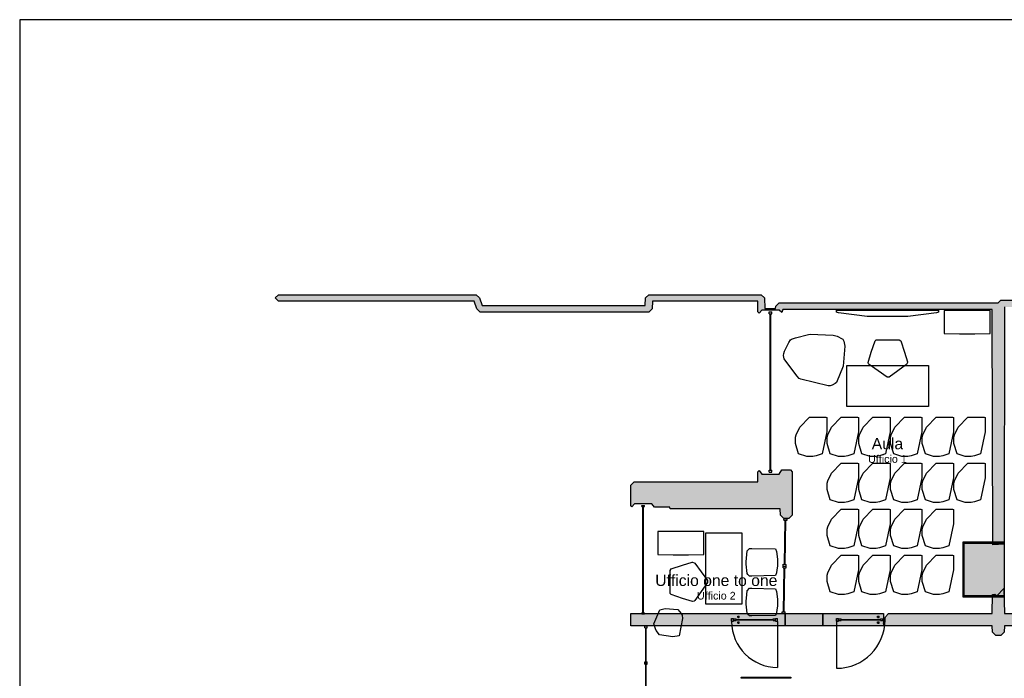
# Model space of a CAD drawing. Header units: millimetres. Extents: x -9985 to 240895, y -184894 to 39395.
# Tile 113 of 164: x 54235 to 73508, y 26509 to 39395. Entities that reach past the tile are written whole.
import ezdxf
from ezdxf.enums import TextEntityAlignment as Align

# ---------------------------------------------------------------- set-up
doc = ezdxf.new("R2010")
doc.units = ezdxf.units.MM
for name, color, linetype in [('A-ARREDI', 9, 'Continuous'), ('A-CARTIGLIO', 7, 'Continuous'), ('A-MURI-ESISTENTI', 7, 'Continuous'), ('A-MURI-NUOVI', 40, 'Continuous'), ('A-PARETI-VETRATE', 5, 'Continuous'), ('A-PILASTRI', 8, 'Continuous'), ('A-PORTE', 30, 'Continuous'), ('A-TESTI', 7, 'Continuous'), ('A-VETRINE', 4, 'Continuous')]:
    doc.layers.add(name, color=color, linetype=linetype)
doc.styles.add('VISIO', font='arial.ttf')

msp = doc.modelspace()

# ---------------------------------------------------------------- hatches: boundary and pattern name
at = {"layer": 'A-MURI-ESISTENTI'}
for points in [[(74870, 32685), (74675, 32690), (74670, 33775), (73510, 33775), (73505, 29133), (73280, 29118), (73270, 33725), (69170, 33725), (69150, 33665), (69100, 33715), (68760, 33715), (68710, 33655), (68685, 33680), (68680, 33885), (66620, 33885), (66615, 33740), (66550, 33675), (63250, 33675), (63185, 33740), (63130, 33885), (59300, 33885), (59235, 33950), (59300, 34015), (63170, 34015), (63235, 33950), (63290, 33805), (66480, 33805), (66485, 33950), (66550, 34015), (68750, 34015), (68815, 33950), (68820, 33745), (69030, 33745), (69035, 33790), (69100, 33855), (73390, 33855), (73440, 33905), (73870, 33905), (73875, 34090), (73940, 34155), (74005, 34090), (74010, 33945), (75920, 33945), (75925, 34090), (75990, 34155), (76055, 34090), (76055, 33880), (75990, 33815), (74810, 33815), (74810, 33445), (77550, 33445), (77555, 33880), (77620, 33945), (77900, 33945), (77917, 34081), (77970, 34155), (78035, 34090), (78040, 33975), (78780, 33975), (78835, 33900), (78830, 33855), (78020, 33865), (77970, 33815), (77690, 33815), (77685, 33390), (77640, 33345), (77629, 33378), (77580, 33355), (77520, 33305), (77490, 33325), (77450, 33315), (77360, 33245), (77320, 33265), (77130, 33075), (77120, 33315), (74910, 33315), (74905, 32700), (74870, 32685)], [(69290, 29635), (69190, 29635), (69125, 29700), (69120, 29825), (66970, 29825), (66960, 29855), (66660, 29855), (66610, 29925), (66270, 29925), (66220, 29865), (66195, 29890), (66195, 30290), (66260, 30355), (68680, 30355), (68685, 30550), (68710, 30575), (68760, 30505), (69100, 30505), (69150, 30585), (69320, 30585), (69355, 30550), (69355, 29700), (69290, 29635)], [(73440, 27345), (73340, 27345), (73275, 27410), (73270, 27535), (71160, 27535), (71145, 27590), (71185, 27710), (71240, 27775), (73270, 27775), (73275, 28150), (73320, 28155), (73360, 28125), (73500, 28265), (73510, 27775), (74960, 27775), (75025, 27710), (74962, 27701), (74962, 27600), (75015, 27590), (74960, 27535), (73510, 27535), (73505, 27410), (73440, 27345)]]:
    msp.add_hatch(color=7, dxfattribs=at).paths.add_polyline_path(points)
at = {"layer": 'A-MURI-NUOVI'}
for points in [[(69220, 27535), (66195, 27535), (66195, 27775), (69220, 27775), (69220, 27535)], [(69954, 27535), (69220, 27535), (69220, 27775), (69954, 27775), (69954, 27535)], [(69954, 27535), (69954, 27775), (71141, 27775), (71141, 27535), (69954, 27535)]]:
    msp.add_hatch(color=40, dxfattribs=at).paths.add_polyline_path(points)
at = {"layer": 'A-PILASTRI'}
for points in [[(72717, 29181), (72717, 28643), (72703, 28643), (72699, 28647), (72699, 29177), (72703, 29181), (72717, 29181)], [(73112, 29163), (72725, 29163), (72725, 29177), (72729, 29181), (73108, 29181), (73112, 29177), (73112, 29163)], [(73505, 29155), (73505, 28125), (72725, 28125), (72725, 29155), (73505, 29155)], [(73505, 29163), (73118, 29163), (73118, 29177), (73122, 29181), (73501, 29181), (73505, 29177), (73505, 29163)], [(72717, 28637), (72717, 28099), (72703, 28099), (72699, 28103), (72699, 28633), (72703, 28637), (72717, 28637)], [(72725, 28117), (73112, 28117), (73112, 28103), (73108, 28099), (72729, 28099), (72725, 28103), (72725, 28117)], [(73118, 28117), (73505, 28117), (73505, 28103), (73501, 28099), (73122, 28099), (73118, 28103), (73118, 28117)], [(68842, 26513), (68359, 26513), (68359, 26527), (68363, 26531), (68838, 26531), (68842, 26527), (68842, 26513)], [(69331, 26513), (68848, 26513), (68848, 26527), (68852, 26531), (69327, 26531), (69331, 26527), (69331, 26513)]]:
    msp.add_hatch(color=8, dxfattribs=at).paths.add_polyline_path(points)

# ---------------------------------------------------------------- linework, layer by layer
at = {"layer": 'A-ARREDI'}
for points in [[(72222, 33710), (72222, 33670), (72182, 33660), (71622, 33590), (70822, 33590), (70262, 33660), (70222, 33670), (70222, 33710), (72222, 33710)], [(72222, 33710), (72222, 33670), (72182, 33660), (71622, 33590), (70822, 33590), (70262, 33660), (70222, 33670), (70222, 33710), (72222, 33710)], [(72928.5, 33245.8), (73228.5, 33255.8), (73228.5, 33705.8), (72328.5, 33705.8), (72328.5, 33255.8), (72628.5, 33245.8), (72928.5, 33245.8)], [(72928.5, 33245.8), (73228.5, 33255.8), (73228.5, 33705.8), (72328.5, 33705.8), (72328.5, 33255.8), (72628.5, 33245.8), (72928.5, 33245.8)], [(69706.327, 33242.586), (70156.833, 33221.496), (70238.394, 33202.368), (70336.518, 33152.652), (70349.261, 33143.729), (70367.734, 33102.307), (70384.925, 33004.811), (70352.374, 32619.302), (70219.788, 32294.342), (70200.032, 32279.689), (70138.855, 32246.562), (70097.434, 32228.089), (70063.025, 32233.191), (69526.51, 32361.983), (69490.191, 32377.919), (69448.142, 32426.353), (69199.038, 32762.198), (69187.577, 32827.196), (69192.68, 32861.605), (69206.705, 32908.756), (69288.292, 33079.518), (69323.983, 33130.49), (69343.739, 33145.143), (69417.659, 33169.347), (69673.828, 33236.856), (69706.327, 33242.586)], [(69706.327, 33242.586), (70156.833, 33221.496), (70238.394, 33202.368), (70336.518, 33152.652), (70349.261, 33143.729), (70367.734, 33102.307), (70384.925, 33004.811), (70352.374, 32619.302), (70219.788, 32294.342), (70200.032, 32279.689), (70138.855, 32246.562), (70097.434, 32228.089), (70063.025, 32233.191), (69526.51, 32361.983), (69490.191, 32377.919), (69448.142, 32426.353), (69199.038, 32762.198), (69187.577, 32827.196), (69192.68, 32861.605), (69206.705, 32908.756), (69288.292, 33079.518), (69323.983, 33130.49), (69343.739, 33145.143), (69417.659, 33169.347), (69673.828, 33236.856), (69706.327, 33242.586)], [(71452, 33130), (71482, 33110), (71552, 32890), (71612, 32700), (71612, 32690), (71602, 32660), (71592, 32650), (71252, 32400), (71212, 32400), (70862, 32650), (70852, 32660), (70842, 32690), (70902, 32890), (70982, 33110), (71002, 33130), (71452, 33130)], [(71452, 33130), (71482, 33110), (71552, 32890), (71612, 32700), (71612, 32690), (71602, 32660), (71592, 32650), (71252, 32400), (71212, 32400), (70862, 32650), (70852, 32660), (70842, 32690), (70902, 32890), (70982, 33110), (71002, 33130), (71452, 33130)], [(72022, 32630), (72022, 31830), (70422, 31830), (70422, 32630), (72022, 32630)], [(72022, 32630), (72022, 31830), (70422, 31830), (70422, 32630), (72022, 32630)], [(69642, 30850), (69482, 30900), (69422, 31100), (69422, 31230), (69432, 31270), (69502, 31420), (69692, 31620), (70012, 31620), (70032, 31610), (70032, 31330), (69942, 30900), (69822, 30860), (69762, 30850), (69642, 30850)], [(69642, 30850), (69482, 30900), (69422, 31100), (69422, 31230), (69432, 31270), (69502, 31420), (69692, 31620), (70012, 31620), (70032, 31610), (70032, 31330), (69942, 30900), (69822, 30860), (69762, 30850), (69642, 30850)], [(70262, 30850), (70102, 30900), (70042, 31100), (70042, 31230), (70052, 31270), (70122, 31420), (70312, 31620), (70632, 31620), (70652, 31610), (70652, 31330), (70562, 30900), (70442, 30860), (70382, 30850), (70262, 30850)], [(70262, 30850), (70102, 30900), (70042, 31100), (70042, 31230), (70052, 31270), (70122, 31420), (70312, 31620), (70632, 31620), (70652, 31610), (70652, 31330), (70562, 30900), (70442, 30860), (70382, 30850), (70262, 30850)], [(70882, 30850), (70722, 30900), (70662, 31100), (70662, 31230), (70672, 31270), (70742, 31420), (70932, 31620), (71252, 31620), (71272, 31610), (71272, 31330), (71182, 30900), (71062, 30860), (71002, 30850), (70882, 30850)], [(70882, 30850), (70722, 30900), (70662, 31100), (70662, 31230), (70672, 31270), (70742, 31420), (70932, 31620), (71252, 31620), (71272, 31610), (71272, 31330), (71182, 30900), (71062, 30860), (71002, 30850), (70882, 30850)], [(71502, 30850), (71342, 30900), (71282, 31100), (71282, 31230), (71292, 31270), (71362, 31420), (71552, 31620), (71872, 31620), (71892, 31610), (71892, 31330), (71802, 30900), (71682, 30860), (71622, 30850), (71502, 30850)], [(71502, 30850), (71342, 30900), (71282, 31100), (71282, 31230), (71292, 31270), (71362, 31420), (71552, 31620), (71872, 31620), (71892, 31610), (71892, 31330), (71802, 30900), (71682, 30860), (71622, 30850), (71502, 30850)], [(72122, 30850), (71962, 30900), (71902, 31100), (71902, 31230), (71912, 31270), (71982, 31420), (72172, 31620), (72492, 31620), (72512, 31610), (72512, 31330), (72422, 30900), (72302, 30860), (72242, 30850), (72122, 30850)], [(72122, 30850), (71962, 30900), (71902, 31100), (71902, 31230), (71912, 31270), (71982, 31420), (72172, 31620), (72492, 31620), (72512, 31610), (72512, 31330), (72422, 30900), (72302, 30860), (72242, 30850), (72122, 30850)], [(72742, 30850), (72582, 30900), (72522, 31100), (72522, 31230), (72532, 31270), (72602, 31420), (72792, 31620), (73112, 31620), (73132, 31610), (73132, 31330), (73042, 30900), (72922, 30860), (72862, 30850), (72742, 30850)], [(72742, 30850), (72582, 30900), (72522, 31100), (72522, 31230), (72532, 31270), (72602, 31420), (72792, 31620), (73112, 31620), (73132, 31610), (73132, 31330), (73042, 30900), (72922, 30860), (72862, 30850), (72742, 30850)], [(70262, 29950), (70102, 30000), (70042, 30200), (70042, 30330), (70052, 30370), (70122, 30520), (70312, 30720), (70632, 30720), (70652, 30710), (70652, 30430), (70562, 30000), (70442, 29960), (70382, 29950), (70262, 29950)], [(70262, 29950), (70102, 30000), (70042, 30200), (70042, 30330), (70052, 30370), (70122, 30520), (70312, 30720), (70632, 30720), (70652, 30710), (70652, 30430), (70562, 30000), (70442, 29960), (70382, 29950), (70262, 29950)], [(70882, 29950), (70722, 30000), (70662, 30200), (70662, 30330), (70672, 30370), (70742, 30520), (70932, 30720), (71252, 30720), (71272, 30710), (71272, 30430), (71182, 30000), (71062, 29960), (71002, 29950), (70882, 29950)], [(70882, 29950), (70722, 30000), (70662, 30200), (70662, 30330), (70672, 30370), (70742, 30520), (70932, 30720), (71252, 30720), (71272, 30710), (71272, 30430), (71182, 30000), (71062, 29960), (71002, 29950), (70882, 29950)], [(71502, 29950), (71342, 30000), (71282, 30200), (71282, 30330), (71292, 30370), (71362, 30520), (71552, 30720), (71872, 30720), (71892, 30710), (71892, 30430), (71802, 30000), (71682, 29960), (71622, 29950), (71502, 29950)], [(71502, 29950), (71342, 30000), (71282, 30200), (71282, 30330), (71292, 30370), (71362, 30520), (71552, 30720), (71872, 30720), (71892, 30710), (71892, 30430), (71802, 30000), (71682, 29960), (71622, 29950), (71502, 29950)], [(72122, 29950), (71962, 30000), (71902, 30200), (71902, 30330), (71912, 30370), (71982, 30520), (72172, 30720), (72492, 30720), (72512, 30710), (72512, 30430), (72422, 30000), (72302, 29960), (72242, 29950), (72122, 29950)], [(72122, 29950), (71962, 30000), (71902, 30200), (71902, 30330), (71912, 30370), (71982, 30520), (72172, 30720), (72492, 30720), (72512, 30710), (72512, 30430), (72422, 30000), (72302, 29960), (72242, 29950), (72122, 29950)], [(72742, 29950), (72582, 30000), (72522, 30200), (72522, 30330), (72532, 30370), (72602, 30520), (72792, 30720), (73112, 30720), (73132, 30710), (73132, 30430), (73042, 30000), (72922, 29960), (72862, 29950), (72742, 29950)], [(72742, 29950), (72582, 30000), (72522, 30200), (72522, 30330), (72532, 30370), (72602, 30520), (72792, 30720), (73112, 30720), (73132, 30710), (73132, 30430), (73042, 30000), (72922, 29960), (72862, 29950), (72742, 29950)], [(70262, 29050), (70102, 29100), (70042, 29300), (70042, 29430), (70052, 29470), (70122, 29620), (70312, 29820), (70632, 29820), (70652, 29810), (70652, 29530), (70562, 29100), (70442, 29060), (70382, 29050), (70262, 29050)], [(70262, 29050), (70102, 29100), (70042, 29300), (70042, 29430), (70052, 29470), (70122, 29620), (70312, 29820), (70632, 29820), (70652, 29810), (70652, 29530), (70562, 29100), (70442, 29060), (70382, 29050), (70262, 29050)], [(70882, 29050), (70722, 29100), (70662, 29300), (70662, 29430), (70672, 29470), (70742, 29620), (70932, 29820), (71252, 29820), (71272, 29810), (71272, 29530), (71182, 29100), (71062, 29060), (71002, 29050), (70882, 29050)], [(70882, 29050), (70722, 29100), (70662, 29300), (70662, 29430), (70672, 29470), (70742, 29620), (70932, 29820), (71252, 29820), (71272, 29810), (71272, 29530), (71182, 29100), (71062, 29060), (71002, 29050), (70882, 29050)], [(71502, 29050), (71342, 29100), (71282, 29300), (71282, 29430), (71292, 29470), (71362, 29620), (71552, 29820), (71872, 29820), (71892, 29810), (71892, 29530), (71802, 29100), (71682, 29060), (71622, 29050), (71502, 29050)], [(71502, 29050), (71342, 29100), (71282, 29300), (71282, 29430), (71292, 29470), (71362, 29620), (71552, 29820), (71872, 29820), (71892, 29810), (71892, 29530), (71802, 29100), (71682, 29060), (71622, 29050), (71502, 29050)], [(72122, 29050), (71962, 29100), (71902, 29300), (71902, 29430), (71912, 29470), (71982, 29620), (72172, 29820), (72492, 29820), (72512, 29810), (72512, 29530), (72422, 29100), (72302, 29060), (72242, 29050), (72122, 29050)], [(72122, 29050), (71962, 29100), (71902, 29300), (71902, 29430), (71912, 29470), (71982, 29620), (72172, 29820), (72492, 29820), (72512, 29810), (72512, 29530), (72422, 29100), (72302, 29060), (72242, 29050), (72122, 29050)], [(67326.8, 28922.6), (67626.8, 28932.6), (67626.8, 29382.6), (66726.8, 29382.6), (66726.8, 28932.6), (67026.8, 28922.6), (67326.8, 28922.6)], [(67326.8, 28922.6), (67626.8, 28932.6), (67626.8, 29382.6), (66726.8, 29382.6), (66726.8, 28932.6), (67026.8, 28922.6), (67326.8, 28922.6)], [(67666.8, 29357.2), (68366.8, 29357.2), (68366.8, 27957.2), (67666.8, 27957.2), (67666.8, 29357.2)], [(67666.8, 29357.2), (68366.8, 29357.2), (68366.8, 27957.2), (67666.8, 27957.2), (67666.8, 29357.2)], [(69066.8, 28700.2), (69056.8, 28630.2), (69046.8, 28570.2), (69026.8, 28520.2), (68566.8, 28510.2), (68516.8, 28510.2), (68486.8, 28540.2), (68476.8, 28560.2), (68456.8, 28740.2), (68456.8, 28790.2), (68466.8, 28930.2), (68476.8, 29000.2), (68516.8, 29050.2), (68566.8, 29050.2), (69026.8, 29040.2), (69046.8, 28990.2), (69066.8, 28840.2), (69066.8, 28700.2)], [(69066.8, 28700.2), (69056.8, 28630.2), (69046.8, 28570.2), (69026.8, 28520.2), (68566.8, 28510.2), (68516.8, 28510.2), (68486.8, 28540.2), (68476.8, 28560.2), (68456.8, 28740.2), (68456.8, 28790.2), (68466.8, 28930.2), (68476.8, 29000.2), (68516.8, 29050.2), (68566.8, 29050.2), (69026.8, 29040.2), (69046.8, 28990.2), (69066.8, 28840.2), (69066.8, 28700.2)], [(70262, 28150), (70102, 28200), (70042, 28400), (70042, 28530), (70052, 28570), (70122, 28720), (70312, 28920), (70632, 28920), (70652, 28910), (70652, 28630), (70562, 28200), (70442, 28160), (70382, 28150), (70262, 28150)], [(70262, 28150), (70102, 28200), (70042, 28400), (70042, 28530), (70052, 28570), (70122, 28720), (70312, 28920), (70632, 28920), (70652, 28910), (70652, 28630), (70562, 28200), (70442, 28160), (70382, 28150), (70262, 28150)], [(70882, 28150), (70722, 28200), (70662, 28400), (70662, 28530), (70672, 28570), (70742, 28720), (70932, 28920), (71252, 28920), (71272, 28910), (71272, 28630), (71182, 28200), (71062, 28160), (71002, 28150), (70882, 28150)], [(70882, 28150), (70722, 28200), (70662, 28400), (70662, 28530), (70672, 28570), (70742, 28720), (70932, 28920), (71252, 28920), (71272, 28910), (71272, 28630), (71182, 28200), (71062, 28160), (71002, 28150), (70882, 28150)], [(71502, 28150), (71342, 28200), (71282, 28400), (71282, 28530), (71292, 28570), (71362, 28720), (71552, 28920), (71872, 28920), (71892, 28910), (71892, 28630), (71802, 28200), (71682, 28160), (71622, 28150), (71502, 28150)], [(71502, 28150), (71342, 28200), (71282, 28400), (71282, 28530), (71292, 28570), (71362, 28720), (71552, 28920), (71872, 28920), (71892, 28910), (71892, 28630), (71802, 28200), (71682, 28160), (71622, 28150), (71502, 28150)], [(72122, 28150), (71962, 28200), (71902, 28400), (71902, 28530), (71912, 28570), (71982, 28720), (72172, 28920), (72492, 28920), (72512, 28910), (72512, 28630), (72422, 28200), (72302, 28160), (72242, 28150), (72122, 28150)], [(72122, 28150), (71962, 28200), (71902, 28400), (71902, 28530), (71912, 28570), (71982, 28720), (72172, 28920), (72492, 28920), (72512, 28910), (72512, 28630), (72422, 28200), (72302, 28160), (72242, 28150), (72122, 28150)], [(66966.8, 28620.2), (66986.8, 28650.2), (67206.8, 28720.2), (67396.8, 28780.2), (67406.8, 28780.2), (67436.8, 28770.2), (67446.8, 28760.2), (67696.8, 28420.2), (67696.8, 28380.2), (67446.8, 28030.2), (67436.8, 28020.2), (67406.8, 28010.2), (67206.8, 28070.2), (66986.8, 28150.2), (66966.8, 28170.2), (66966.8, 28620.2)], [(66966.8, 28620.2), (66986.8, 28650.2), (67206.8, 28720.2), (67396.8, 28780.2), (67406.8, 28780.2), (67436.8, 28770.2), (67446.8, 28760.2), (67696.8, 28420.2), (67696.8, 28380.2), (67446.8, 28030.2), (67436.8, 28020.2), (67406.8, 28010.2), (67206.8, 28070.2), (66986.8, 28150.2), (66966.8, 28170.2), (66966.8, 28620.2)], [(69066.8, 27920.2), (69056.8, 27850.2), (69046.8, 27790.2), (69026.8, 27740.2), (68566.8, 27730.2), (68516.8, 27730.2), (68486.8, 27760.2), (68476.8, 27780.2), (68456.8, 27960.2), (68456.8, 28010.2), (68466.8, 28150.2), (68476.8, 28220.2), (68516.8, 28270.2), (68566.8, 28270.2), (69026.8, 28260.2), (69046.8, 28210.2), (69066.8, 28060.2), (69066.8, 27920.2)], [(69066.8, 27920.2), (69056.8, 27850.2), (69046.8, 27790.2), (69026.8, 27740.2), (68566.8, 27730.2), (68516.8, 27730.2), (68486.8, 27760.2), (68476.8, 27780.2), (68456.8, 27960.2), (68456.8, 28010.2), (68466.8, 28150.2), (68476.8, 28220.2), (68516.8, 28270.2), (68566.8, 28270.2), (69026.8, 28260.2), (69046.8, 28210.2), (69066.8, 28060.2), (69066.8, 27920.2)], [(66767.885, 27845.623), (66870.113, 27875.009), (67119.074, 27858.338), (67180.666, 27773.735), (67201.048, 27743.843), (67205.424, 27677.023), (67140.191, 27340.318), (67018.12, 27317.779), (66756.162, 27361.14), (66694.57, 27445.743), (66682.017, 27477.505), (66649.873, 27577.419), (66767.885, 27845.623)], [(66767.885, 27845.623), (66870.113, 27875.009), (67119.074, 27858.338), (67180.666, 27773.735), (67201.048, 27743.843), (67205.424, 27677.023), (67140.191, 27340.318), (67018.12, 27317.779), (66756.162, 27361.14), (66694.57, 27445.743), (66682.017, 27477.505), (66649.873, 27577.419), (66767.885, 27845.623)]]:
    msp.add_lwpolyline(points, close=True, dxfattribs=at)
at = {"layer": 'A-CARTIGLIO'}
msp.add_lwpolyline([(54235, -8185), (112455, -8185), (112455, 39395), (54235, 39395)], close=True, dxfattribs=at)
at = {"layer": 'A-MURI-ESISTENTI'}
msp.add_lwpolyline([(73510, 33775), (73505, 29133), (73280, 29118), (73270, 33725), (69170, 33725), (69150, 33665), (69100, 33715), (68760, 33715), (68710, 33655), (68685, 33680), (68680, 33885), (66620, 33885), (66615, 33740), (66550, 33675), (63250, 33675), (63185, 33740), (63130, 33885), (59300, 33885), (59235, 33950), (59300, 34015), (63170, 34015), (63235, 33950), (63290, 33805), (66480, 33805), (66485, 33950), (66550, 34015), (68750, 34015), (68815, 33950), (68820, 33745), (69030, 33745), (69035, 33790), (69100, 33855), (73390, 33855), (73440, 33905), (73870, 33905)], dxfattribs=at)
for points in [[(69290, 29635), (69190, 29635), (69125, 29700), (69120, 29825), (66970, 29825), (66960, 29855), (66660, 29855), (66610, 29925), (66270, 29925), (66220, 29865), (66195, 29890), (66195, 30290), (66260, 30355), (68680, 30355), (68685, 30550), (68710, 30575), (68760, 30505), (69100, 30505), (69150, 30585), (69320, 30585), (69355, 30550), (69355, 29700), (69290, 29635)], [(73440, 27345), (73340, 27345), (73275, 27410), (73270, 27535), (71160, 27535), (71145, 27590), (71185, 27710), (71240, 27775), (73270, 27775), (73275, 28150), (73320, 28155), (73360, 28125), (73500, 28265), (73510, 27775), (74960, 27775), (75025, 27710), (74962, 27701), (74962, 27600), (75015, 27590), (74960, 27535), (73510, 27535), (73505, 27410), (73440, 27345)]]:
    msp.add_lwpolyline(points, close=True, dxfattribs=at)
at = {"layer": 'A-MURI-NUOVI'}
for points in [[(69220, 27535), (66195, 27535), (66195, 27775), (69220, 27775), (69220, 27535)], [(69954, 27535), (69220, 27535), (69220, 27775), (69954, 27775), (69954, 27535)], [(69954, 27535), (69954, 27775), (71141, 27775), (71141, 27535), (69954, 27535)]]:
    msp.add_lwpolyline(points, close=True, dxfattribs=at)
at = {"layer": 'A-PARETI-VETRATE'}
for p, q in [((69195.1, 29601.6), (69195.8, 29635.5)), ((69195.1, 29601.6), (69257.1, 29601.1)), ((69195.8, 29635.5), (69257.8, 29634.9)), ((69202.6, 28739.2), (69219.9, 29601.4)), ((69215, 28739), (69232.3, 29601.3)), ((69219.9, 29601.4), (69232.3, 29601.3)), ((69257.1, 29601.1), (69257.8, 29634.9)), ((69177.1, 28705.5), (69177.8, 28739.4)), ((69177.8, 28739.4), (69239.8, 28738.8)), ((69202.6, 28739.2), (69215, 28739)), ((69239.1, 28705), (69239.8, 28738.8)), ((69176.4, 28671.7), (69177.1, 28705.5)), ((69176.4, 28671.7), (69238.4, 28671.1)), ((69177.1, 28705.5), (69239.1, 28705)), ((69177.1, 28705.5), (69239.1, 28705)), ((69183.9, 27809.2), (69201.2, 28671.4)), ((69196.3, 27809.1), (69213.6, 28671.3)), ((69201.2, 28671.4), (69213.6, 28671.3)), ((69238.4, 28671.1), (69239.1, 28705)), ((69158.4, 27775.6), (69159.1, 27809.4)), ((69158.4, 27775.6), (69220.4, 27775)), ((69159.1, 27809.4), (69221.1, 27808.9)), ((69183.9, 27809.2), (69196.3, 27809.1)), ((69220.4, 27775), (69221.1, 27808.9)), ((68170, 27680), (68210, 27680)), ((68170, 27630), (68170, 27680)), ((68170, 27630), (68210, 27630)), ((68210, 27630), (68210, 27680)), ((68214, 27671), (68259, 27671)), ((68214, 27639), (68214, 27671)), ((68214, 27639), (68259, 27639)), ((68259, 27639), (68259, 27671)), ((68259, 27660), (68981, 27660)), ((68259, 27650), (68259, 27660)), ((68259, 27650), (68981, 27650)), ((68290, 27724), (68318, 27724)), ((68290, 27696), (68290, 27724)), ((68290, 27696), (68318, 27696)), ((68290, 27614), (68318, 27614)), ((68290, 27586), (68290, 27614)), ((68290, 27586), (68318, 27586)), ((68318, 27696), (68318, 27724)), ((68318, 27586), (68318, 27614)), ((68981, 27671), (69026, 27671)), ((68981, 27639), (68981, 27671)), ((68981, 27650), (68981, 27660)), ((68981, 27639), (69026, 27639)), ((69026, 27639), (69026, 27671)), ((69030, 27680), (69070, 27680)), ((69030, 27630), (69030, 27680)), ((69030, 27630), (69070, 27630)), ((69070, 27630), (69070, 27680)), ((70225, 27680), (70265, 27680)), ((70225, 27630), (70225, 27680)), ((70225, 27630), (70265, 27630)), ((70265, 27630), (70265, 27680)), ((70269, 27671), (70314, 27671)), ((70269, 27639), (70269, 27671)), ((70269, 27639), (70314, 27639)), ((70314, 27639), (70314, 27671)), ((70314, 27660), (71086, 27660)), ((70314, 27650), (70314, 27660)), ((70314, 27650), (71086, 27650)), ((71027, 27724), (71055, 27724)), ((71027, 27696), (71027, 27724)), ((71027, 27696), (71055, 27696)), ((71027, 27614), (71055, 27614)), ((71027, 27586), (71027, 27614)), ((71027, 27586), (71055, 27586)), ((71055, 27696), (71055, 27724)), ((71055, 27586), (71055, 27614)), ((71086, 27671), (71131, 27671)), ((71086, 27639), (71086, 27671)), ((71086, 27650), (71086, 27660)), ((71086, 27639), (71131, 27639)), ((71131, 27639), (71131, 27671)), ((71135, 27680), (71175, 27680)), ((71135, 27630), (71135, 27680)), ((71135, 27630), (71175, 27630)), ((71175, 27630), (71175, 27680)), ((66469, 27538.4), (66519, 27538.4)), ((66469, 27498.4), (66469, 27538.4)), ((66469, 27498.4), (66519, 27498.4)), ((66489, 27498.4), (66499, 27498.4)), ((66489, 26118.4), (66489, 27498.4)), ((66499, 26118.4), (66499, 27498.4)), ((66519, 27498.4), (66519, 27538.4)), ((66469, 26828.4), (66519, 26828.4)), ((66469, 26788.4), (66469, 26828.4)), ((66519, 26788.4), (66519, 26828.4)), ((66469, 26788.4), (66519, 26788.4))]:
    msp.add_line(p, q, dxfattribs=at)
at = {"layer": 'A-PILASTRI'}
for points in [[(72717, 29181), (72717, 28643), (72703, 28643), (72699, 28647), (72699, 29177), (72703, 29181), (72717, 29181)], [(73112, 29163), (72725, 29163), (72725, 29177), (72729, 29181), (73108, 29181), (73112, 29177), (73112, 29163)], [(73505, 29155), (73505, 28125), (72725, 28125), (72725, 29155), (73505, 29155)], [(73505, 29163), (73118, 29163), (73118, 29177), (73122, 29181), (73501, 29181), (73505, 29177), (73505, 29163)], [(72717, 28637), (72717, 28099), (72703, 28099), (72699, 28103), (72699, 28633), (72703, 28637), (72717, 28637)], [(72725, 28117), (73112, 28117), (73112, 28103), (73108, 28099), (72729, 28099), (72725, 28103), (72725, 28117)], [(73118, 28117), (73505, 28117), (73505, 28103), (73501, 28099), (73122, 28099), (73118, 28103), (73118, 28117)], [(68842, 26513), (68359, 26513), (68359, 26527), (68363, 26531), (68838, 26531), (68842, 26527), (68842, 26513)], [(69331, 26513), (68848, 26513), (68848, 26527), (68852, 26531), (69327, 26531), (69331, 26527), (69331, 26513)]]:
    msp.add_lwpolyline(points, close=True, dxfattribs=at)
at = {"layer": 'A-PORTE'}
for p, q in [((69070, 27620), (69070, 26720)), ((70225, 27655), (70225, 26705))]:
    msp.add_line(p, q, dxfattribs=at)
for centre, radius, start, end in [((69070, 27620), 900, 180, 270), ((70225, 27655), 950, 270, 360)]:
    msp.add_arc(centre, radius, start, end, dxfattribs=at)
at = {"layer": 'A-VETRINE'}
for p, q in [((68906.5, 33679), (68956.5, 33679)), ((68906.5, 33639), (68906.5, 33679)), ((68906.5, 33639), (68956.5, 33639)), ((68926.5, 33639), (68936.5, 33639)), ((68926.5, 30582), (68926.5, 33639)), ((68936.5, 30582), (68936.5, 33639)), ((68956.5, 33639), (68956.5, 33679)), ((68906.5, 30582), (68956.5, 30582)), ((68906.5, 30542), (68906.5, 30582)), ((68906.5, 30542), (68956.5, 30542)), ((68926.5, 30582), (68936.5, 30582)), ((68956.5, 30542), (68956.5, 30582)), ((66415, 29890), (66465, 29890)), ((66415, 29867.4), (66415, 29890)), ((66465, 29867.4), (66465, 29890)), ((66415, 29867.4), (66465, 29867.4)), ((66435, 29867.4), (66445, 29867.4)), ((66435, 27792.6), (66435, 29867.4)), ((66445, 27792.6), (66445, 29867.4)), ((66415, 27792.6), (66465, 27792.6)), ((66415, 27770), (66415, 27792.6)), ((66415, 27770), (66465, 27770)), ((66435, 27792.6), (66445, 27792.6)), ((66465, 27770), (66465, 27792.6))]:
    msp.add_line(p, q, dxfattribs=at)

# ---------------------------------------------------------------- texts
at = {"layer": 'A-TESTI', "style": 'VISIO'}
for s, height, p in [('Aula', 220, (71220, 31100)), ('Ufficio 1', 150, (71220, 30800)), ('Ufficio one to one', 220, (67870, 28425)), ('Ufficio 2', 150, (67870, 28125))]:
    msp.add_text(s, height=height, dxfattribs=at).set_placement(p, align=Align.MIDDLE_CENTER)

doc.saveas('drawing.dxf')
